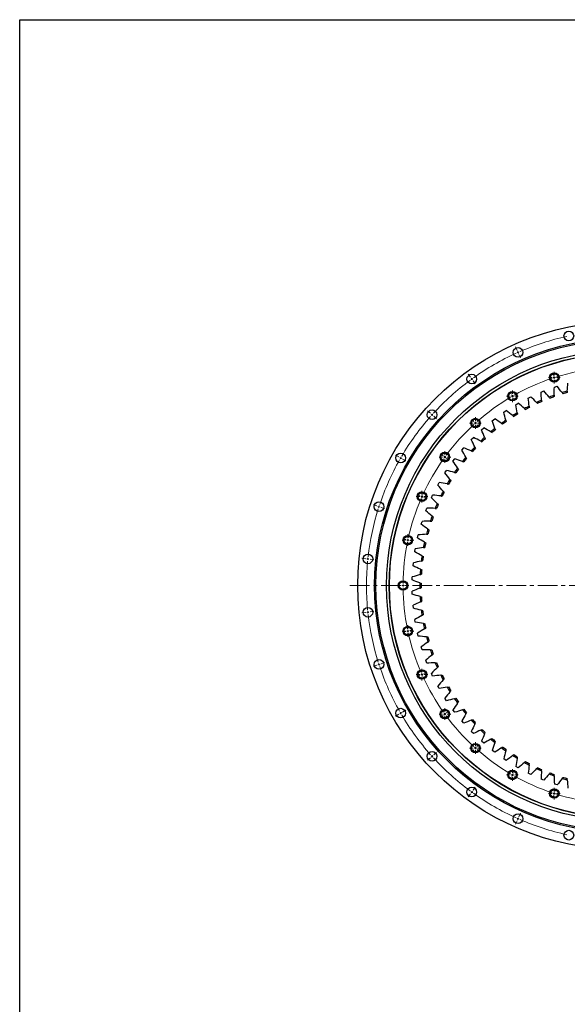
# Model space of a CAD drawing. Header units: millimetres. Extents: x -286 to 5069, y 4810 to 9491.
# Tile 3 of 8: x -286 to 957, y 7253 to 9491. Entities that reach past the tile are written whole.
import ezdxf

# ---------------------------------------------------------------- set-up
doc = ezdxf.new("R2010")
doc.units = ezdxf.units.MM
doc.header["$LTSCALE"] = 20
doc.linetypes.add('CENTER', pattern=[10.16, 6.35, -1.27, 1.27, -1.27])

# ---------------------------------------------------------------- blocks, each defined once
blk = doc.blocks.new('SW_CENTERMARKSYMBOL_5')
at = {"color": 0, "linetype": 'Continuous', "lineweight": 18}
for p, q in [((-5, 0), (-13.25, 0)), ((0, 0), (-2.5, 0)), ((0, 5), (0, 13.25)), ((0, 0), (0, 2.5)), ((0, 0), (0, -2.5)), ((0, 0), (2.5, 0)), ((5, 0), (13.25, 0)), ((0, -5), (0, -13.25))]:
    blk.add_line(p, q, dxfattribs=at)
blk = doc.blocks.new('SW_CENTERMARKSYMBOL_6')
at = {"color": 0, "linetype": 'Continuous', "lineweight": 18}
for p, q in [((-5, 0), (-13.25, 0)), ((0, 0), (-2.5, 0)), ((0, 5), (0, 13.25)), ((0, 0), (0, 2.5)), ((0, 0), (0, -2.5)), ((0, 0), (2.5, 0)), ((5, 0), (13.25, 0)), ((0, -5), (0, -13.25))]:
    blk.add_line(p, q, dxfattribs=at)
blk = doc.blocks.new('SW_CENTERMARKSYMBOL_7')
at = {"color": 0, "linetype": 'Continuous', "lineweight": 18}
for p, q in [((-5, 0), (-13.25, 0)), ((0, 0), (-2.5, 0)), ((0, 5), (0, 13.25)), ((0, 0), (0, 2.5)), ((0, 0), (0, -2.5)), ((0, 0), (2.5, 0)), ((5, 0), (13.25, 0)), ((0, -5), (0, -13.25))]:
    blk.add_line(p, q, dxfattribs=at)
blk = doc.blocks.new('SW_CENTERMARKSYMBOL_8')
at = {"color": 0, "linetype": 'Continuous', "lineweight": 18}
for p, q in [((-5, 0), (-13.25, 0)), ((0, 0), (-2.5, 0)), ((0, 5), (0, 13.25)), ((0, 0), (0, 2.5)), ((0, 0), (0, -2.5)), ((0, 0), (2.5, 0)), ((5, 0), (13.25, 0)), ((0, -5), (0, -13.25))]:
    blk.add_line(p, q, dxfattribs=at)
blk = doc.blocks.new('SW_CENTERMARKSYMBOL_9')
at = {"color": 0, "linetype": 'Continuous', "lineweight": 18}
for p, q in [((-5, 0), (-13.25, 0)), ((0, 0), (-2.5, 0)), ((0, 5), (0, 13.25)), ((0, 0), (0, 2.5)), ((0, 0), (0, -2.5)), ((0, 0), (2.5, 0)), ((5, 0), (13.25, 0)), ((0, -5), (0, -13.25))]:
    blk.add_line(p, q, dxfattribs=at)
blk = doc.blocks.new('SW_CENTERMARKSYMBOL_10')
at = {"color": 0, "linetype": 'Continuous', "lineweight": 18}
for p, q in [((-5, 0), (-13.25, 0)), ((0, 0), (-2.5, 0)), ((0, 5), (0, 13.25)), ((0, 0), (0, 2.5)), ((0, 0), (0, -2.5)), ((0, 0), (2.5, 0)), ((5, 0), (13.25, 0)), ((0, -5), (0, -13.25))]:
    blk.add_line(p, q, dxfattribs=at)
blk = doc.blocks.new('SW_CENTERMARKSYMBOL_11')
at = {"color": 0, "linetype": 'Continuous', "lineweight": 18}
for p, q in [((-5, 0), (-13.25, 0)), ((0, 0), (-2.5, 0)), ((0, 5), (0, 13.25)), ((0, 0), (0, 2.5)), ((0, 0), (0, -2.5)), ((0, 0), (2.5, 0)), ((5, 0), (13.25, 0)), ((0, -5), (0, -13.25))]:
    blk.add_line(p, q, dxfattribs=at)
blk = doc.blocks.new('SW_CENTERMARKSYMBOL_12')
at = {"color": 0, "linetype": 'Continuous', "lineweight": 18}
for p, q in [((-5, 0), (-13.25, 0)), ((0, 0), (-2.5, 0)), ((0, 5), (0, 13.25)), ((0, 0), (0, 2.5)), ((0, 0), (0, -2.5)), ((0, 0), (2.5, 0)), ((5, 0), (13.25, 0)), ((0, -5), (0, -13.25))]:
    blk.add_line(p, q, dxfattribs=at)
blk = doc.blocks.new('SW_CENTERMARKSYMBOL_13')
at = {"color": 0, "linetype": 'Continuous', "lineweight": 18}
for p, q in [((-5, 0), (-13.25, 0)), ((0, 0), (-2.5, 0)), ((0, 5), (0, 13.25)), ((0, 0), (0, 2.5)), ((0, 0), (0, -2.5)), ((0, 0), (2.5, 0)), ((5, 0), (13.25, 0)), ((0, -5), (0, -13.25))]:
    blk.add_line(p, q, dxfattribs=at)
blk = doc.blocks.new('SW_CENTERMARKSYMBOL_14')
at = {"color": 0, "linetype": 'Continuous', "lineweight": 18}
for p, q in [((-5, 0), (-13.25, 0)), ((0, 0), (-2.5, 0)), ((0, 5), (0, 13.25)), ((0, 0), (0, 2.5)), ((0, 0), (0, -2.5)), ((0, 0), (2.5, 0)), ((5, 0), (13.25, 0)), ((0, -5), (0, -13.25))]:
    blk.add_line(p, q, dxfattribs=at)
blk = doc.blocks.new('SW_CENTERMARKSYMBOL_15')
at = {"color": 0, "linetype": 'Continuous', "lineweight": 18}
for p, q in [((-5, 0), (-13.25, 0)), ((0, 0), (-2.5, 0)), ((0, 5), (0, 13.25)), ((0, 0), (0, 2.5)), ((0, 0), (0, -2.5)), ((0, 0), (2.5, 0)), ((5, 0), (13.25, 0)), ((0, -5), (0, -13.25))]:
    blk.add_line(p, q, dxfattribs=at)
blk = doc.blocks.new('SW_CENTERMARKSYMBOL_16')
at = {"color": 0, "linetype": 'Continuous', "lineweight": 18}
for p, q in [((-5, 0), (-13.25, 0)), ((0, 0), (-2.5, 0)), ((0, 5), (0, 13.25)), ((0, 0), (0, 2.5)), ((0, 0), (0, -2.5)), ((0, 0), (2.5, 0)), ((5, 0), (13.25, 0)), ((0, -5), (0, -13.25))]:
    blk.add_line(p, q, dxfattribs=at)
blk = doc.blocks.new('SW_CENTERMARKSYMBOL_17')
at = {"color": 0, "linetype": 'Continuous', "lineweight": 18}
for p, q in [((-5, 0), (-13.25, 0)), ((0, 0), (-2.5, 0)), ((0, 5), (0, 13.25)), ((0, 0), (0, 2.5)), ((0, 0), (0, -2.5)), ((0, 0), (2.5, 0)), ((5, 0), (13.25, 0)), ((0, -5), (0, -13.25))]:
    blk.add_line(p, q, dxfattribs=at)

msp = doc.modelspace()

# ---------------------------------------------------------------- linework, layer by layer
at = {"color": 0, "linetype": 'Continuous', "lineweight": 18}
for p, q in [((843.3, 8738.9), (839.8, 8746.7)), ((845.3, 8734.3), (844.3, 8736.6)), ((845.3, 8734.3), (846.3, 8732.1)), ((847.3, 8729.8), (850.8, 8722)), ((737.3, 8677.8), (732.3, 8684.6)), ((926.1, 8681.9), (924.1, 8687.9)), ((740.3, 8673.7), (738.8, 8675.7)), ((740.3, 8673.7), (741.7, 8671.7)), ((743.2, 8669.7), (748.2, 8662.8)), ((927.6, 8677.2), (926.8, 8679.5)), ((927.6, 8677.2), (928.4, 8674.8)), ((929.2, 8672.4), (931.1, 8666.5)), ((830.2, 8639.2), (827.1, 8644.6)), ((832.7, 8634.9), (831.4, 8637.1)), ((832.7, 8634.9), (833.9, 8632.7)), ((835.2, 8630.6), (838.3, 8625.2)), ((646.5, 8595.9), (640.1, 8601.6)), ((650.2, 8592.6), (648.3, 8594.2)), ((650.2, 8592.6), (652, 8590.9)), ((653.9, 8589.2), (660.2, 8583.5)), ((745.3, 8577.5), (741.1, 8582.2)), ((748.6, 8573.8), (747, 8575.7)), ((748.6, 8573.8), (750.3, 8572)), ((752, 8570.1), (756.2, 8565.5)), ((574.6, 8497), (567.2, 8501.2)), ((578.9, 8494.5), (576.7, 8495.7)), ((578.9, 8494.5), (581.1, 8493.2)), ((583.2, 8492), (590.6, 8487.7)), ((675.1, 8499.5), (670, 8503.2)), ((679.1, 8496.6), (677.1, 8498.1)), ((679.1, 8496.6), (681.1, 8495.1)), ((683.2, 8493.7), (688.2, 8490)), ((622.6, 8408.7), (616.9, 8411.2)), ((627.2, 8406.6), (624.9, 8407.6)), ((627.2, 8406.6), (629.4, 8405.6)), ((631.7, 8404.6), (637.4, 8402.1)), ((524.8, 8385.3), (516.7, 8387.9)), ((529.6, 8383.7), (527.2, 8384.5)), ((529.6, 8383.7), (532, 8382.9)), ((534.3, 8382.2), (542.4, 8379.5)), ((590.2, 8308.9), (584, 8310.2)), ((595.1, 8307.8), (592.6, 8308.3)), ((595.1, 8307.8), (597.5, 8307.3)), ((599.9, 8306.8), (606.1, 8305.5)), ((499.4, 8265.6), (490.9, 8266.5)), ((504.4, 8265.1), (501.9, 8265.4)), ((504.4, 8265.1), (506.9, 8264.8)), ((509.3, 8264.6), (517.8, 8263.7)), ((579.2, 8204.5), (572.9, 8204.5)), ((584.2, 8204.5), (581.7, 8204.5)), ((584.2, 8204.5), (586.7, 8204.5)), ((589.2, 8204.5), (595.4, 8204.5)), ((509.3, 8144.4), (517.8, 8145.3)), ((499.4, 8143.3), (490.9, 8142.4)), ((504.4, 8143.9), (501.9, 8143.6)), ((504.4, 8143.9), (506.9, 8144.1)), ((595.1, 8101.1), (592.6, 8100.6)), ((595.1, 8101.1), (597.5, 8101.7)), ((599.9, 8102.2), (606.1, 8103.5)), ((590.2, 8100.1), (584, 8098.8)), ((524.8, 8023.7), (516.7, 8021.1)), ((529.6, 8025.2), (527.2, 8024.5)), ((529.6, 8025.2), (532, 8026)), ((534.3, 8026.8), (542.4, 8029.4)), ((622.6, 8000.3), (616.9, 7997.8)), ((627.2, 8002.3), (624.9, 8001.3)), ((627.2, 8002.3), (629.4, 8003.3)), ((631.7, 8004.4), (637.4, 8006.9)), ((574.6, 7912), (567.2, 7907.7)), ((578.9, 7914.5), (576.7, 7913.2)), ((578.9, 7914.5), (581.1, 7915.7)), ((583.2, 7917), (590.6, 7921.2)), ((675.1, 7909.4), (670, 7905.7)), ((679.1, 7912.4), (677.1, 7910.9)), ((679.1, 7912.4), (681.1, 7913.8)), ((683.2, 7915.3), (688.2, 7919)), ((748.6, 7835.1), (747, 7833.3)), ((748.6, 7835.1), (750.3, 7837)), ((752, 7838.9), (756.2, 7843.5)), ((646.5, 7813), (640.1, 7807.4)), ((650.2, 7816.4), (648.3, 7814.7)), ((650.2, 7816.4), (652, 7818.1)), ((653.9, 7819.7), (660.2, 7825.4)), ((745.3, 7831.4), (741.1, 7826.8)), ((830.2, 7769.7), (827.1, 7764.3)), ((832.7, 7774.1), (831.4, 7771.9)), ((832.7, 7774.1), (833.9, 7776.2)), ((835.2, 7778.4), (838.3, 7783.8)), ((743.2, 7739.3), (748.2, 7746.2)), ((929.2, 7736.6), (931.1, 7742.5)), ((737.3, 7731.2), (732.3, 7724.3)), ((740.3, 7735.2), (738.8, 7733.2)), ((740.3, 7735.2), (741.7, 7737.3)), ((926.1, 7727), (924.1, 7721.1)), ((927.6, 7731.8), (926.8, 7729.4)), ((927.6, 7731.8), (928.4, 7734.2)), ((845.3, 7674.6), (846.3, 7676.9)), ((847.3, 7679.2), (850.8, 7687)), ((843.3, 7670.1), (839.8, 7662.3)), ((845.3, 7674.6), (844.3, 7672.3))]:
    msp.add_line(p, q, dxfattribs=at)
at = {"lineweight": 25}
for p, q in [((897.6, 8644.1), (903.9, 8646.7)), ((927.7, 8655.5), (934.1, 8657.7)), ((840, 8615.4), (845.9, 8618.8)), ((868.3, 8630.7), (874.4, 8633.7)), ((812.8, 8598.2), (818.5, 8602)), ((786.9, 8579.1), (792.3, 8583.3)), ((762.3, 8558.4), (767.3, 8562.9)), ((739.1, 8536.1), (743.9, 8540.9)), ((717.5, 8512.2), (721.9, 8517.4)), ((697.5, 8487), (701.6, 8492.4)), ((679.3, 8460.4), (683, 8466.1)), ((663, 8432.7), (666.3, 8438.7)), ((648.5, 8404), (651.4, 8410.1)), ((636, 8374.3), (638.5, 8380.6)), ((625.6, 8343.9), (627.6, 8350.4)), ((617.2, 8312.8), (618.8, 8319.4)), ((611, 8281.2), (612.1, 8287.9)), ((606.9, 8249.3), (607.6, 8256.1)), ((604.9, 8217.2), (605.1, 8224)), ((605.1, 8185), (604.9, 8191.8)), ((607.6, 8152.9), (606.9, 8159.7)), ((612.1, 8121), (611, 8127.7)), ((618.8, 8089.6), (617.2, 8096.2)), ((627.6, 8058.6), (625.6, 8065.1)), ((638.5, 8028.3), (636, 8034.7)), ((651.4, 7998.8), (648.5, 8005)), ((666.3, 7970.3), (663, 7976.2)), ((683, 7942.8), (679.3, 7948.5)), ((701.6, 7916.5), (697.5, 7922)), ((721.9, 7891.6), (717.5, 7896.7)), ((743.9, 7868), (739.1, 7872.9)), ((767.3, 7846), (762.3, 7850.5)), ((792.3, 7825.6), (786.9, 7829.8)), ((818.5, 7807), (812.8, 7810.8)), ((845.9, 7790.2), (840, 7793.6)), ((874.4, 7775.2), (868.3, 7778.2)), ((903.9, 7762.3), (897.6, 7764.8)), ((934.1, 7751.3), (927.7, 7753.4))]:
    msp.add_line(p, q, dxfattribs=at)
at = {"linetype": 'CENTER', "lineweight": 18, "ltscale": 0.35}
msp.add_line((463.5, 8204.5), (1698.9, 8204.5), dxfattribs=at)
msp.add_lwpolyline([(-286.1, 9490.5), (5069.2, 9490.5), (5069.2, 4810.4), (-286.1, 4810.4)], close=True)
at = {"lineweight": 25}
for centre, radius in [((1081.2, 8204.5), 600), ((960.6, 8771.8), 11), ((1081.2, 8204.5), 561.5), ((1081.2, 8204.5), 558.5), ((1081.2, 8204.5), 534.5), ((1081.2, 8204.5), 528.5), ((1081.2, 8204.5), 528), ((845.3, 8734.3), 11), ((740.3, 8673.7), 11), ((927.6, 8677.2), 10.8), ((927.6, 8677.2), 8.75), ((832.7, 8634.9), 10.7), ((832.7, 8634.9), 8.75), ((650.2, 8592.6), 11), ((748.6, 8573.8), 10.8), ((748.6, 8573.8), 8.75), ((578.9, 8494.5), 11), ((679.1, 8496.6), 10.8), ((679.1, 8496.6), 8.75), ((627.2, 8406.6), 10.8), ((627.2, 8406.6), 8.75), ((529.6, 8383.7), 11), ((595.1, 8307.8), 10.8), ((595.1, 8307.8), 8.75), ((504.4, 8265.1), 11), ((584.2, 8204.5), 10.8), ((584.2, 8204.5), 8.75), ((504.4, 8143.9), 11), ((595.1, 8101.1), 10.8), ((595.1, 8101.1), 8.75), ((529.6, 8025.2), 11), ((627.2, 8002.3), 10.8), ((627.2, 8002.3), 8.75), ((578.9, 7914.5), 11), ((679.1, 7912.4), 10.8), ((679.1, 7912.4), 8.75), ((748.6, 7835.1), 10.8), ((748.6, 7835.1), 8.75), ((650.2, 7816.4), 11), ((832.7, 7774.1), 10.8), ((832.7, 7774.1), 8.75), ((740.3, 7735.2), 11), ((927.6, 7731.8), 10.8), ((927.6, 7731.8), 8.75), ((845.3, 7674.6), 11), ((960.6, 7637.2), 11)]:
    msp.add_circle(centre, radius, dxfattribs=at)
at = {"color": 0, "linetype": 'Continuous', "lineweight": 18}
for radius, start, end in [(580, 102.4939, 113.5061), (580, 114.4939, 125.5061), (580, 114, 114.247), (580, 113.753, 114), (497, 96.5764, 107.4236), (580, 126.4939, 137.5061), (580, 126, 126.247), (580, 125.753, 126), (497, 108.5764, 119.4236), (497, 108, 108.2882), (497, 107.7118, 108), (497, 120.5764, 131.4236), (497, 120, 120.2882), (497, 119.7118, 120), (580, 137.753, 138), (580, 138.4939, 149.5061), (580, 138, 138.247), (497, 132.5764, 143.4236), (497, 132, 132.2882), (497, 131.7118, 132), (580, 150.4939, 161.5061), (580, 150, 150.247), (580, 149.753, 150), (497, 144.5764, 155.4236), (497, 144, 144.2882), (497, 143.7118, 144), (497, 156.5764, 167.4236), (497, 156, 156.2882), (497, 155.7118, 156), (580, 162.4939, 173.5061), (580, 162, 162.247), (580, 161.753, 162), (497, 168.5764, 179.4236), (497, 168, 168.2882), (497, 167.7118, 168), (580, 174.4939, 185.5061), (580, 174, 174.247), (580, 173.753, 174), (497, 179.7118, 180), (497, 180, 180.2882), (497, 180.5764, 191.4236), (580, 185.753, 186), (580, 186, 186.247), (580, 186.4939, 197.5061), (497, 191.7118, 192), (497, 192, 192.2882), (497, 192.5764, 203.4236), (580, 197.753, 198), (580, 198, 198.247), (580, 198.4939, 209.5061), (497, 203.7118, 204), (497, 204, 204.2882), (497, 204.5764, 215.4236), (580, 209.753, 210), (580, 210, 210.247), (580, 210.4939, 221.5061), (497, 215.7118, 216), (497, 216, 216.2882), (497, 216.5764, 227.4236), (497, 227.7118, 228), (497, 228, 228.2882), (580, 221.753, 222), (580, 222, 222.247), (580, 222.4939, 233.5061), (497, 228.5764, 239.4236), (497, 239.7118, 240), (497, 240, 240.2882), (497, 240.5764, 251.4236), (580, 233.753, 234), (580, 234, 234.247), (580, 234.4939, 245.5061), (497, 251.7118, 252), (497, 252, 252.2882), (497, 252.5764, 263.4236), (580, 245.753, 246), (580, 246, 246.247), (580, 246.4939, 257.5061)]:
    msp.add_arc((1081.2, 8204.5), radius, start, end, dxfattribs=at)
at = {"lineweight": 25}
for radius, start, end in [(459, 105.6842, 107.219), (456, 105.8131, 107.0901), (459, 113.4262, 114.9609), (456, 113.5551, 114.832), (459, 109.5552, 111.09), (456, 109.6841, 110.9611), (459, 121.1681, 122.7029), (456, 121.297, 122.574), (459, 117.2971, 118.8319), (456, 117.426, 118.703), (459, 125.0391, 126.5738), (456, 125.168, 126.4449), (459, 128.91, 130.4448), (456, 129.0389, 130.3159), (459, 132.781, 134.3158), (456, 132.9099, 134.1869), (459, 136.652, 138.1867), (456, 136.7809, 138.0579), (459, 140.5229, 142.0577), (456, 140.6518, 141.9288), (459, 144.3939, 145.9287), (456, 144.5228, 145.7998), (459, 148.2649, 149.7996), (456, 148.3938, 149.6708), (459, 152.1358, 153.6706), (456, 152.2647, 153.5417), (459, 156.0068, 157.5416), (456, 156.1357, 157.4127), (459, 159.8778, 161.4125), (456, 160.0067, 161.2837), (459, 163.7487, 165.2835), (456, 163.8776, 165.1546), (459, 167.6197, 169.1545), (456, 167.7486, 169.0256), (459, 171.4907, 173.0255), (456, 171.6196, 172.8966), (459, 175.3616, 176.8964), (456, 175.4905, 176.7675), (459, 179.2326, 180.7674), (456, 179.3615, 180.6385), (459, 183.1036, 184.6384), (456, 183.2325, 184.5095), (459, 186.9745, 188.5093), (456, 187.1034, 188.3804), (459, 190.8455, 192.3803), (456, 190.9744, 192.2514), (459, 194.7165, 196.2513), (456, 194.8454, 196.1224), (459, 198.5875, 200.1222), (456, 198.7163, 199.9933), (459, 202.4584, 203.9932), (456, 202.5873, 203.8643), (459, 206.3294, 207.8642), (456, 206.4583, 207.7353), (459, 210.2004, 211.7351), (456, 210.3292, 211.6062), (459, 214.0713, 215.6061), (456, 214.2002, 215.4772), (459, 217.9423, 219.4771), (456, 218.0712, 219.3482), (456, 221.9421, 223.2191), (459, 221.8133, 223.348), (456, 225.8131, 227.0901), (459, 225.6842, 227.219), (459, 229.5552, 231.09), (456, 229.6841, 230.9611), (459, 233.4262, 234.9609), (456, 233.5551, 234.832), (459, 237.2971, 238.8319), (456, 237.426, 238.703), (459, 241.1681, 242.7029), (456, 241.297, 242.574), (459, 245.0391, 246.5738), (456, 245.168, 246.4449), (459, 248.91, 250.4448), (456, 249.0389, 250.3159), (459, 252.781, 254.3158), (456, 252.9099, 254.1869)]:
    msp.add_arc((1081.2, 8204.5), radius, start, end, dxfattribs=at)
for points in [[(957.1, 8646.4), (957.5, 8652.6), (957.9, 8658.7), (958.5, 8664.8)], [(898.7, 8625.6), (898.2, 8631.8), (897.9, 8638), (897.6, 8644.1)], [(916, 8632.7), (912.1, 8637.5), (908, 8642.1), (903.9, 8646.7)], [(927.6, 8637), (927.5, 8643.2), (927.5, 8649.3), (927.7, 8655.5)], [(945.3, 8642.9), (941.7, 8647.9), (937.9, 8652.8), (934.1, 8657.7)], [(945.3, 8642.9), (945.9, 8642.1), (946.6, 8641.2), (947.2, 8640.3)], [(957.1, 8646.4), (957, 8645.3), (957, 8644.3), (956.9, 8643.2)], [(843.6, 8597.2), (842.3, 8603.3), (841.1, 8609.3), (840, 8615.4)], [(859.8, 8606.6), (855.3, 8610.7), (850.6, 8614.8), (845.9, 8618.8)], [(870.7, 8612.4), (869.8, 8618.5), (869, 8624.6), (868.3, 8630.7)], [(887.5, 8620.6), (883.2, 8625), (878.9, 8629.4), (874.4, 8633.7)], [(887.5, 8620.6), (888.2, 8619.8), (889, 8619.1), (889.7, 8618.3)], [(898.7, 8625.6), (898.8, 8624.6), (898.9, 8623.5), (899, 8622.5)], [(916, 8632.7), (916.7, 8631.9), (917.4, 8631.1), (918.1, 8630.3)], [(927.6, 8637), (927.6, 8635.9), (927.6, 8634.9), (927.6, 8633.8)], [(817.7, 8580.3), (816, 8586.2), (814.4, 8592.2), (812.8, 8598.2)], [(833.2, 8590.7), (828.4, 8594.5), (823.5, 8598.3), (818.5, 8602)], [(843.6, 8597.2), (843.9, 8596.2), (844.1, 8595.2), (844.3, 8594.1)], [(859.8, 8606.6), (860.6, 8605.9), (861.4, 8605.2), (862.2, 8604.4)], [(870.7, 8612.4), (870.8, 8611.3), (871, 8610.3), (871.2, 8609.2)], [(792.9, 8561.6), (790.8, 8567.4), (788.8, 8573.3), (786.9, 8579.1)], [(807.7, 8573.1), (802.6, 8576.6), (797.5, 8580), (792.3, 8583.3)], [(807.7, 8573.1), (808.6, 8572.5), (809.4, 8571.9), (810.3, 8571.3)], [(817.7, 8580.3), (818, 8579.3), (818.3, 8578.3), (818.5, 8577.2)], [(833.2, 8590.7), (834, 8590.1), (834.9, 8589.4), (835.7, 8588.7)], [(769.4, 8541.4), (767, 8547), (764.6, 8552.7), (762.3, 8558.4)], [(783.4, 8553.8), (778.1, 8556.9), (772.8, 8560), (767.3, 8562.9)], [(783.4, 8553.8), (784.3, 8553.3), (785.3, 8552.7), (786.2, 8552.2)], [(792.9, 8561.6), (793.3, 8560.6), (793.6, 8559.7), (794, 8558.7)], [(747.4, 8519.5), (744.5, 8525), (741.8, 8530.5), (739.1, 8536.1)], [(760.5, 8532.9), (755, 8535.7), (749.5, 8538.3), (743.9, 8540.9)], [(760.5, 8532.9), (761.5, 8532.4), (762.4, 8531.9), (763.4, 8531.5)], [(769.4, 8541.4), (769.9, 8540.4), (770.3, 8539.4), (770.7, 8538.5)], [(726.9, 8496.3), (723.7, 8501.6), (720.5, 8506.9), (717.5, 8512.2)], [(739.1, 8510.5), (733.4, 8512.9), (727.7, 8515.2), (721.9, 8517.4)], [(739.1, 8510.5), (740.1, 8510.1), (741, 8509.7), (742, 8509.3)], [(747.4, 8519.5), (747.9, 8518.6), (748.4, 8517.7), (748.9, 8516.7)], [(708, 8471.7), (704.4, 8476.7), (700.9, 8481.8), (697.5, 8487)], [(719.2, 8486.7), (713.4, 8488.7), (707.5, 8490.6), (701.6, 8492.4)], [(719.2, 8486.7), (720.2, 8486.4), (721.2, 8486), (722.2, 8485.7)], [(726.9, 8496.3), (727.5, 8495.4), (728, 8494.5), (728.6, 8493.6)], [(690.8, 8445.9), (686.9, 8450.7), (683.1, 8455.5), (679.3, 8460.4)], [(701, 8461.6), (695, 8463.2), (689, 8464.7), (683, 8466.1)], [(701, 8461.6), (702, 8461.3), (703, 8461.1), (704, 8460.8)], [(708, 8471.7), (708.6, 8470.9), (709.2, 8470), (709.9, 8469.1)], [(684.5, 8435.4), (678.4, 8436.6), (672.4, 8437.7), (666.3, 8438.7)], [(690.8, 8445.9), (691.5, 8445.1), (692.2, 8444.3), (692.8, 8443.5)], [(675.4, 8419), (671.2, 8423.5), (667, 8428.1), (663, 8432.7)], [(675.4, 8419), (676.1, 8418.2), (676.9, 8417.5), (677.6, 8416.7)], [(684.5, 8435.4), (685.5, 8435.2), (686.6, 8435), (687.6, 8434.7)], [(661.9, 8391.1), (657.3, 8395.3), (652.9, 8399.6), (648.5, 8404)], [(669.8, 8408.1), (663.7, 8408.8), (657.6, 8409.5), (651.4, 8410.1)], [(669.8, 8408.1), (670.9, 8407.9), (671.9, 8407.8), (673, 8407.6)], [(650.2, 8362.4), (645.4, 8366.3), (640.7, 8370.3), (636, 8374.3)], [(657, 8379.8), (650.8, 8380.2), (644.7, 8380.5), (638.5, 8380.6)], [(657, 8379.8), (658.1, 8379.8), (659.1, 8379.7), (660.2, 8379.6)], [(661.9, 8391.1), (662.6, 8390.4), (663.4, 8389.7), (664.2, 8389)], [(646.1, 8350.8), (640, 8350.7), (633.8, 8350.6), (627.6, 8350.4)], [(646.1, 8350.8), (647.2, 8350.8), (648.3, 8350.8), (649.3, 8350.8)], [(650.2, 8362.4), (651, 8361.7), (651.9, 8361.1), (652.7, 8360.4)], [(640.5, 8332.9), (635.5, 8336.5), (630.5, 8340.1), (625.6, 8343.9)], [(640.5, 8332.9), (641.4, 8332.3), (642.3, 8331.7), (643.1, 8331.1)], [(632.9, 8302.9), (627.6, 8306.1), (622.4, 8309.4), (617.2, 8312.8)], [(637.3, 8321.1), (631.1, 8320.6), (625, 8320.1), (618.8, 8319.4)], [(632.9, 8302.9), (633.8, 8302.3), (634.7, 8301.8), (635.6, 8301.2)], [(637.3, 8321.1), (638.3, 8321.2), (639.4, 8321.2), (640.4, 8321.3)], [(627.2, 8272.4), (621.8, 8275.3), (616.3, 8278.2), (611, 8281.2)], [(630.4, 8290.8), (624.3, 8290), (618.2, 8289), (612.1, 8287.9)], [(630.4, 8290.8), (631.4, 8291), (632.5, 8291.1), (633.5, 8291.3)], [(625.6, 8260.2), (619.6, 8258.9), (613.5, 8257.5), (607.6, 8256.1)], [(625.6, 8260.2), (626.6, 8260.4), (627.7, 8260.7), (628.7, 8260.9)], [(627.2, 8272.4), (628.2, 8271.9), (629.1, 8271.4), (630.1, 8270.9)], [(623.7, 8241.6), (618, 8244.1), (612.4, 8246.6), (606.9, 8249.3)], [(623.7, 8241.6), (624.7, 8241.2), (625.6, 8240.8), (626.6, 8240.3)], [(622.2, 8210.6), (616.4, 8212.7), (610.7, 8214.9), (604.9, 8217.2)], [(622.9, 8229.3), (616.9, 8227.6), (611, 8225.9), (605.1, 8224)], [(622.9, 8229.3), (623.9, 8229.6), (624.9, 8229.9), (625.9, 8230.2)], [(622.2, 8198.3), (616.4, 8196.2), (610.7, 8194.1), (604.9, 8191.8)], [(622.2, 8210.6), (623.2, 8210.3), (624.2, 8209.9), (625.2, 8209.6)], [(622.2, 8198.3), (623.2, 8198.7), (624.2, 8199), (625.2, 8199.4)], [(622.9, 8179.6), (616.9, 8181.3), (611, 8183.1), (605.1, 8185)], [(622.9, 8179.6), (623.9, 8179.3), (624.9, 8179.1), (625.9, 8178.8)], [(623.7, 8167.4), (624.7, 8167.8), (625.6, 8168.2), (626.6, 8168.6)], [(623.7, 8167.4), (618, 8164.9), (612.4, 8162.3), (606.9, 8159.7)], [(625.6, 8148.7), (619.6, 8150), (613.5, 8151.4), (607.6, 8152.9)], [(625.6, 8148.7), (626.6, 8148.5), (627.7, 8148.3), (628.7, 8148.1)], [(627.2, 8136.6), (621.8, 8133.7), (616.3, 8130.8), (611, 8127.7)], [(627.2, 8136.6), (628.2, 8137), (629.1, 8137.5), (630.1, 8138)], [(630.4, 8118.1), (624.3, 8119), (618.2, 8120), (612.1, 8121)], [(632.9, 8106.1), (627.6, 8102.9), (622.4, 8099.6), (617.2, 8096.2)], [(630.4, 8118.1), (631.4, 8118), (632.5, 8117.8), (633.5, 8117.7)], [(632.9, 8106.1), (633.8, 8106.6), (634.7, 8107.2), (635.6, 8107.7)], [(637.3, 8087.9), (631.1, 8088.3), (625, 8088.9), (618.8, 8089.6)], [(637.3, 8087.9), (638.3, 8087.8), (639.4, 8087.7), (640.4, 8087.6)], [(640.5, 8076), (635.5, 8072.5), (630.5, 8068.8), (625.6, 8065.1)], [(646.1, 8058.2), (640, 8058.2), (633.8, 8058.4), (627.6, 8058.6)], [(640.5, 8076), (641.4, 8076.6), (642.3, 8077.2), (643.1, 8077.9)], [(646.1, 8058.2), (647.2, 8058.2), (648.3, 8058.2), (649.3, 8058.2)], [(650.2, 8046.6), (645.4, 8042.7), (640.7, 8038.7), (636, 8034.7)], [(650.2, 8046.6), (651, 8047.2), (651.9, 8047.9), (652.7, 8048.6)], [(657, 8029.1), (650.8, 8028.8), (644.7, 8028.5), (638.5, 8028.3)], [(661.9, 8017.8), (657.3, 8013.6), (652.9, 8009.3), (648.5, 8005)], [(657, 8029.1), (658.1, 8029.2), (659.1, 8029.3), (660.2, 8029.3)], [(661.9, 8017.8), (662.6, 8018.6), (663.4, 8019.3), (664.2, 8020)], [(669.8, 8000.9), (663.7, 8000.1), (657.6, 7999.4), (651.4, 7998.8)], [(675.4, 7990), (671.2, 7985.4), (667, 7980.9), (663, 7976.2)], [(669.8, 8000.9), (670.9, 8001), (671.9, 8001.2), (673, 8001.3)], [(675.4, 7990), (676.1, 7990.7), (676.9, 7991.5), (677.6, 7992.3)], [(684.5, 7973.6), (678.4, 7972.4), (672.4, 7971.3), (666.3, 7970.3)], [(684.5, 7973.6), (685.5, 7973.8), (686.6, 7974), (687.6, 7974.2)], [(690.8, 7963), (686.9, 7958.3), (683.1, 7953.4), (679.3, 7948.5)], [(701, 7947.3), (695, 7945.7), (689, 7944.2), (683, 7942.8)], [(690.8, 7963), (691.5, 7963.9), (692.2, 7964.7), (692.8, 7965.5)], [(701, 7947.3), (702, 7947.6), (703, 7947.9), (704, 7948.2)], [(708, 7937.2), (704.4, 7932.2), (700.9, 7927.1), (697.5, 7922)], [(719.2, 7922.3), (713.4, 7920.3), (707.5, 7918.3), (701.6, 7916.5)], [(708, 7937.2), (708.6, 7938.1), (709.2, 7939), (709.9, 7939.8)], [(719.2, 7922.3), (720.2, 7922.6), (721.2, 7922.9), (722.2, 7923.3)], [(726.9, 7912.7), (723.7, 7907.4), (720.5, 7902.1), (717.5, 7896.7)], [(726.9, 7912.7), (727.5, 7913.6), (728, 7914.5), (728.6, 7915.4)], [(739.1, 7898.5), (740.1, 7898.9), (741, 7899.3), (742, 7899.7)], [(739.1, 7898.5), (733.4, 7896.1), (727.7, 7893.8), (721.9, 7891.6)], [(747.4, 7889.4), (744.5, 7883.9), (741.8, 7878.4), (739.1, 7872.9)], [(747.4, 7889.4), (747.9, 7890.3), (748.4, 7891.3), (748.9, 7892.2)], [(760.5, 7876.1), (761.5, 7876.5), (762.4, 7877), (763.4, 7877.5)], [(760.5, 7876.1), (755, 7873.3), (749.5, 7870.6), (743.9, 7868)], [(769.4, 7867.6), (767, 7861.9), (764.6, 7856.3), (762.3, 7850.5)], [(783.4, 7855.2), (778.1, 7852), (772.8, 7849), (767.3, 7846)], [(769.4, 7867.6), (769.9, 7868.6), (770.3, 7869.5), (770.7, 7870.5)], [(783.4, 7855.2), (784.3, 7855.7), (785.3, 7856.2), (786.2, 7856.8)], [(792.9, 7847.3), (790.8, 7841.5), (788.8, 7835.7), (786.9, 7829.8)], [(807.7, 7835.9), (802.6, 7832.4), (797.5, 7829), (792.3, 7825.6)], [(792.9, 7847.3), (793.3, 7848.3), (793.6, 7849.3), (794, 7850.3)], [(807.7, 7835.9), (808.6, 7836.5), (809.4, 7837.1), (810.3, 7837.7)], [(817.7, 7828.7), (816, 7822.7), (814.4, 7816.8), (812.8, 7810.8)], [(817.7, 7828.7), (818, 7829.7), (818.3, 7830.7), (818.5, 7831.7)], [(833.2, 7818.2), (828.4, 7814.4), (823.5, 7810.7), (818.5, 7807)], [(833.2, 7818.2), (834, 7818.9), (834.9, 7819.6), (835.7, 7820.2)], [(843.6, 7811.7), (842.3, 7805.7), (841.1, 7799.6), (840, 7793.6)], [(843.6, 7811.7), (843.9, 7812.8), (844.1, 7813.8), (844.3, 7814.8)], [(859.8, 7802.4), (855.3, 7798.2), (850.6, 7794.2), (845.9, 7790.2)], [(859.8, 7802.4), (860.6, 7803.1), (861.4, 7803.8), (862.2, 7804.5)], [(870.7, 7796.6), (869.8, 7790.5), (869, 7784.4), (868.3, 7778.2)], [(870.7, 7796.6), (870.8, 7797.6), (871, 7798.7), (871.2, 7799.7)], [(887.5, 7788.4), (883.2, 7783.9), (878.9, 7779.5), (874.4, 7775.2)], [(887.5, 7788.4), (888.2, 7789.1), (889, 7789.9), (889.7, 7790.6)], [(898.7, 7783.3), (898.2, 7777.2), (897.9, 7771), (897.6, 7764.8)], [(898.7, 7783.3), (898.8, 7784.4), (898.9, 7785.4), (899, 7786.5)], [(916, 7776.2), (912.1, 7771.5), (908, 7766.8), (903.9, 7762.3)], [(916, 7776.2), (916.7, 7777), (917.4, 7777.8), (918.1, 7778.7)], [(927.6, 7772), (927.5, 7765.8), (927.5, 7759.6), (927.7, 7753.4)], [(927.6, 7772), (927.6, 7773), (927.6, 7774.1), (927.6, 7775.1)], [(945.3, 7766.1), (941.7, 7761.1), (937.9, 7756.2), (934.1, 7751.3)], [(945.3, 7766.1), (945.9, 7766.9), (946.6, 7767.8), (947.2, 7768.6)], [(957.1, 7762.6), (957, 7763.6), (957, 7764.7), (956.9, 7765.7)], [(957.1, 7762.6), (957.5, 7756.4), (957.9, 7750.3), (958.5, 7744.1)]]:
    msp.add_open_spline(points, degree=3, dxfattribs=at)

# ---------------------------------------------------------------- block references
at = {"lineweight": 18}
for name, p in [('SW_CENTERMARKSYMBOL_17', (927.6, 8677.2)), ('SW_CENTERMARKSYMBOL_16', (832.7, 8634.9)), ('SW_CENTERMARKSYMBOL_15', (748.6, 8573.8)), ('SW_CENTERMARKSYMBOL_14', (679.1, 8496.6)), ('SW_CENTERMARKSYMBOL_13', (627.2, 8406.6)), ('SW_CENTERMARKSYMBOL_12', (595.1, 8307.8)), ('SW_CENTERMARKSYMBOL_11', (584.2, 8204.5)), ('SW_CENTERMARKSYMBOL_10', (595.1, 8101.1)), ('SW_CENTERMARKSYMBOL_9', (627.2, 8002.3)), ('SW_CENTERMARKSYMBOL_8', (679.1, 7912.4)), ('SW_CENTERMARKSYMBOL_7', (748.6, 7835.1)), ('SW_CENTERMARKSYMBOL_6', (832.7, 7774.1)), ('SW_CENTERMARKSYMBOL_5', (927.6, 7731.8))]:
    msp.add_blockref(name, p, dxfattribs=at)

doc.saveas('drawing.dxf')
